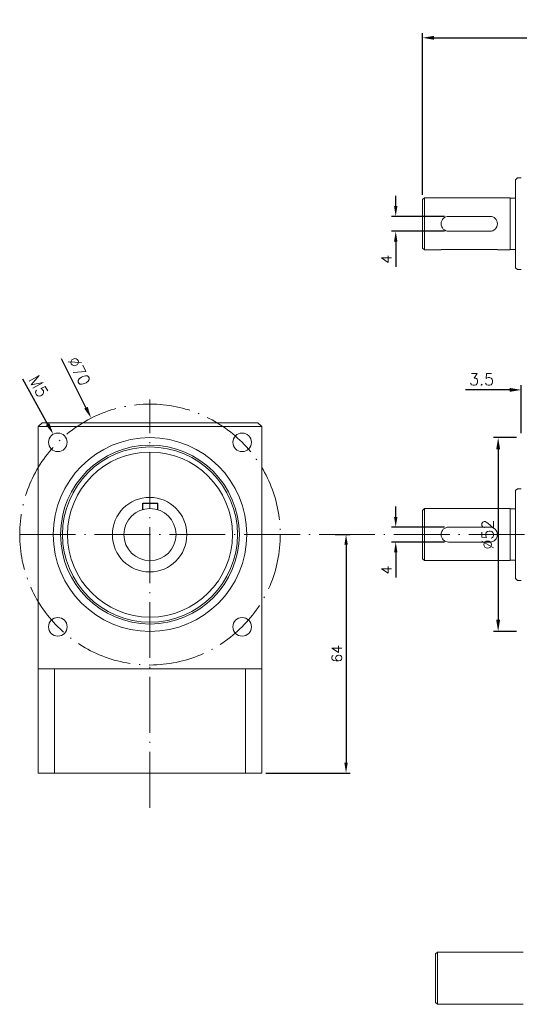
# Model space of a CAD drawing. Header units: inches. Extents: x 2108 to 2457, y 298 to 936.
# Tile 1 of 6: x 2114 to 2248, y 336 to 600. Entities that reach past the tile are written whole.
import ezdxf

# ---------------------------------------------------------------- set-up
doc = ezdxf.new("R2010")
doc.units = ezdxf.units.IN
doc.header["$MEASUREMENT"] = 0
doc.linetypes.add('CEN', pattern=[0.67, 0.5, -0.08, 0.01, -0.08])
doc.layers.add('CEN', color=1, linetype='CEN', lineweight=15)
doc.layers.add('HATCH', color=2, linetype='Continuous', lineweight=18)
doc.styles.get("Standard").update_dxf_attribs({"font": 'txt.shx', "bigfont": 'chineset.shx'})
doc.dimstyles.new('002', dxfattribs={"dimscale": 1.1, "dimtxt": 2.5, "dimasz": 2.5, "dimexe": 1, "dimexo": 1, "dimgap": 1, "dimtad": 1, "dimdsep": 46, "dimtxsty": 'Standard', "dimcen": 0.09, "dimadec": 1, "dimazin": 2, "dimtfac": 1, "dimtofl": 0, "dimtmove": 0, "dimatfit": 3, "dimfxl": 1, "dimtolj": 1, "dimtzin": 0, "dimarcsym": 0})
doc.dimstyles.new('RA60', dxfattribs={"dimscale": 1.25, "dimtxt": 2.5, "dimasz": 2.5, "dimexe": 1, "dimexo": 1, "dimgap": 1, "dimtad": 1, "dimdsep": 46, "dimtxsty": 'Standard', "dimcen": 0, "dimadec": 0, "dimazin": 2, "dimtfac": 1, "dimtofl": 0, "dimtmove": 0, "dimatfit": 3, "dimfxl": 1, "dimtolj": 1, "dimtzin": 0, "dimarcsym": 0})

# ---------------------------------------------------------------- blocks, each defined once
blk = doc.blocks.new('*D151')
at = {"layer": 'Defpoints', "color": 0, "transparency": 16777216}
for p in [(2133.49, 492.92), (2165.06, 430.44)]:
    blk.add_point(p, dxfattribs=at)
at = {"layer": 'HATCH', "color": 0, "lineweight": -2, "transparency": 16777216}
blk.add_line((2125.42, 508.88), (2132.08, 495.71), dxfattribs=at)
at = {"layer": 'HATCH', "color": 0, "transparency": 16777216}
blk.add_solid([(2132.54, 495.94), (2131.61, 495.47), (2133.49, 492.92)], dxfattribs=at)
at = {"layer": 'HATCH', "color": 0, "transparency": 16777216, "insert": (2130.26, 505.55), "char_height": 3.125, "attachment_point": 5, "rotation": 296.8087}
blk.add_mtext('\\A1;∅70', dxfattribs=at)
blk = doc.blocks.new('*D139')
at = {"layer": 'Defpoints', "color": 0, "transparency": 16777216}
for p in [(2123.31, 488.61), (2125.75, 484.25)]:
    blk.add_point(p, dxfattribs=at)
at = {"layer": 'HATCH', "color": 0, "lineweight": -2, "transparency": 16777216}
blk.add_line((2115.01, 503.47), (2121.78, 491.34), dxfattribs=at)
at = {"layer": 'HATCH', "color": 0, "transparency": 16777216}
blk.add_solid([(2122.24, 491.59), (2121.33, 491.08), (2123.31, 488.61)], dxfattribs=at)
at = {"layer": 'HATCH', "color": 0, "transparency": 16777216, "insert": (2119.34, 501.47), "char_height": 3.125, "attachment_point": 5, "rotation": 299.1914}
blk.add_mtext('\\A1;M5', dxfattribs=at)
blk = doc.blocks.new('*D140')
at = {"layer": 'Defpoints', "color": 0, "transparency": 16777216}
for p in [(2248.98, 500.5), (2252.48, 491.68), (2248.98, 487.68)]:
    blk.add_point(p, dxfattribs=at)
at = {"layer": 'HATCH', "color": 0, "lineweight": -2, "transparency": 16777216}
for p, q in [((2245.85, 500.5), (2233.98, 500.5)), ((2248.98, 488.93), (2248.98, 501.75)), ((2252.48, 492.93), (2252.48, 501.75)), ((2255.6, 500.5), (2258.73, 500.5))]:
    blk.add_line(p, q, dxfattribs=at)
at = {"layer": 'HATCH', "color": 0, "transparency": 16777216}
for points in [[(2245.85, 501.02), (2245.85, 499.97), (2248.98, 500.5)], [(2255.6, 501.02), (2255.6, 499.97), (2252.48, 500.5)]]:
    blk.add_solid(points, dxfattribs=at)
at = {"layer": 'HATCH', "color": 0, "transparency": 16777216, "insert": (2238.35, 503.31), "char_height": 3.125, "attachment_point": 5}
blk.add_mtext('\\A1;3.5', dxfattribs=at)
blk = doc.blocks.new('*D143')
at = {"layer": 'Defpoints', "color": 0, "transparency": 16777216}
for p in [(2248.98, 487.68), (2242.79, 435.68), (2248.98, 435.68)]:
    blk.add_point(p, dxfattribs=at)
at = {"layer": 'HATCH', "color": 0, "lineweight": -2, "transparency": 16777216}
for p, q in [((2247.73, 487.68), (2241.54, 487.68)), ((2242.79, 484.55), (2242.79, 438.8)), ((2247.73, 435.68), (2241.54, 435.68))]:
    blk.add_line(p, q, dxfattribs=at)
at = {"layer": 'HATCH', "color": 0, "transparency": 16777216}
for points in [[(2242.27, 484.55), (2243.31, 484.55), (2242.79, 487.68)], [(2242.27, 438.8), (2243.31, 438.8), (2242.79, 435.68)]]:
    blk.add_solid(points, dxfattribs=at)
at = {"layer": 'HATCH', "color": 0, "transparency": 16777216, "insert": (2239.98, 461.68), "char_height": 3.125, "attachment_point": 5, "rotation": 90}
blk.add_mtext('\\A1;%%c52', dxfattribs=at)
blk = doc.blocks.new('*D165')
at = {"layer": 'Defpoints', "color": 0, "transparency": 16777216}
for p in [(2229.48, 547.06), (2215.28, 543.06), (2229.48, 543.06)]:
    blk.add_point(p, dxfattribs=at)
at = {"layer": 'HATCH', "color": 0, "lineweight": -2, "transparency": 16777216}
for p, q in [((2215.28, 549.81), (2215.28, 552.56)), ((2228.38, 547.06), (2214.18, 547.06)), ((2228.38, 543.06), (2214.18, 543.06)), ((2215.28, 540.31), (2215.28, 533.53))]:
    blk.add_line(p, q, dxfattribs=at)
at = {"layer": 'HATCH', "color": 0, "transparency": 16777216}
for points in [[(2214.83, 549.81), (2215.74, 549.81), (2215.28, 547.06)], [(2214.83, 540.31), (2215.74, 540.31), (2215.28, 543.06)]]:
    blk.add_solid(points, dxfattribs=at)
at = {"layer": 'HATCH', "color": 0, "transparency": 16777216, "insert": (2212.81, 535.54), "char_height": 2.75, "attachment_point": 5, "rotation": 90}
blk.add_mtext('\\A1;4', dxfattribs=at)
blk = doc.blocks.new('*D166')
at = {"layer": 'Defpoints', "color": 0, "transparency": 16777216}
for p in [(2345.98, 594.97), (2222.48, 551.56), (2345.98, 551.56)]:
    blk.add_point(p, dxfattribs=at)
at = {"layer": 'HATCH', "color": 0, "lineweight": -2, "transparency": 16777216}
for p, q in [((2222.48, 552.81), (2222.48, 596.22)), ((2225.6, 594.97), (2342.85, 594.97)), ((2345.98, 552.81), (2345.98, 596.22))]:
    blk.add_line(p, q, dxfattribs=at)
at = {"layer": 'HATCH', "color": 0, "transparency": 16777216}
for points in [[(2225.6, 595.49), (2225.6, 594.45), (2222.48, 594.97)], [(2342.85, 595.49), (2342.85, 594.45), (2345.98, 594.97)]]:
    blk.add_solid(points, dxfattribs=at)
at = {"layer": 'HATCH', "color": 0, "transparency": 16777216, "insert": (2284.23, 597.78), "char_height": 3.125, "attachment_point": 5}
blk.add_mtext('\\A1;123.5', dxfattribs=at)
blk = doc.blocks.new('*D167')
at = {"layer": 'Defpoints', "color": 0, "transparency": 16777216}
for p in [(2229.48, 463.68), (2215.28, 459.68), (2229.48, 459.68)]:
    blk.add_point(p, dxfattribs=at)
at = {"layer": 'HATCH', "color": 0, "lineweight": -2, "transparency": 16777216}
for p, q in [((2215.28, 466.43), (2215.28, 469.18)), ((2228.38, 463.68), (2214.18, 463.68)), ((2228.38, 459.68), (2214.18, 459.68)), ((2215.28, 456.93), (2215.28, 450.15))]:
    blk.add_line(p, q, dxfattribs=at)
at = {"layer": 'HATCH', "color": 0, "transparency": 16777216}
for points in [[(2214.83, 466.43), (2215.74, 466.43), (2215.28, 463.68)], [(2214.83, 456.93), (2215.74, 456.93), (2215.28, 459.68)]]:
    blk.add_solid(points, dxfattribs=at)
at = {"layer": 'HATCH', "color": 0, "transparency": 16777216, "insert": (2212.81, 452.16), "char_height": 2.75, "attachment_point": 5, "rotation": 90}
blk.add_mtext('\\A1;4', dxfattribs=at)
blk = doc.blocks.new('*D200')
at = {"color": 0, "lineweight": -2, "ltscale": 20, "transparency": 16777216}
for p, q in [((2199.05, 461.68), (2203.04, 461.68)), ((2201.94, 458.93), (2201.94, 400.43)), ((2180.37, 397.68), (2203.04, 397.68))]:
    blk.add_line(p, q, dxfattribs=at)
at = {"color": 0, "ltscale": 20, "transparency": 16777216}
for points in [[(2201.48, 458.93), (2202.4, 458.93), (2201.94, 461.68)], [(2201.48, 400.43), (2202.4, 400.43), (2201.94, 397.68)]]:
    blk.add_solid(points, dxfattribs=at)
at = {"layer": 'Defpoints', "color": 0, "ltscale": 20, "transparency": 16777216}
for p in [(2197.95, 461.68), (2179.27, 397.68), (2201.94, 397.68)]:
    blk.add_point(p, dxfattribs=at)
at = {"color": 0, "ltscale": 20, "transparency": 16777216, "insert": (2199.47, 429.68), "char_height": 2.75, "attachment_point": 5, "rotation": 90}
blk.add_mtext('\\A1;64', dxfattribs=at)

msp = doc.modelspace()

# ---------------------------------------------------------------- linework, layer by layer
at = {"color": 7, "linetype": 'Continuous', "lineweight": 15}
for p, q in [((2247.977, 557.359), (2247.477, 556.859)), ((2247.477, 556.859), (2247.477, 533.259)), ((2248.977, 557.359), (2247.977, 557.359)), ((2222.477, 551.559), (2222.977, 552.059)), ((2222.477, 551.559), (2222.477, 538.559)), ((2222.977, 552.059), (2245.977, 552.059)), ((2222.977, 552.059), (2222.977, 538.059)), ((2245.977, 552.059), (2245.977, 538.059)), ((2245.977, 551.959), (2247.477, 551.959)), ((2240.577, 547.059), (2229.477, 547.059)), ((2240.577, 543.059), (2229.477, 543.059)), ((2222.977, 538.059), (2222.477, 538.559)), ((2227.477, 538.059), (2222.977, 538.059)), ((2227.477, 538.124), (2227.477, 538.059)), ((2242.577, 538.124), (2227.477, 538.124)), ((2242.577, 538.124), (2242.577, 538.059)), ((2245.977, 538.059), (2242.577, 538.059)), ((2247.477, 538.159), (2245.977, 538.159)), ((2247.477, 533.259), (2247.977, 532.759)), ((2247.977, 532.759), (2248.977, 532.759)), ((2120.274, 491.679), (2119.274, 490.679)), ((2120.274, 491.679), (2178.274, 491.679)), ((2179.274, 490.679), (2178.274, 491.679)), ((2179.274, 490.679), (2119.274, 490.679)), ((2119.274, 425.679), (2119.274, 490.679)), ((2179.274, 490.679), (2179.274, 425.679)), ((2247.977, 473.979), (2247.477, 473.479)), ((2247.477, 473.479), (2247.477, 449.879)), ((2248.977, 473.979), (2247.977, 473.979)), ((2222.477, 468.179), (2222.977, 468.679)), ((2222.477, 468.179), (2222.477, 455.179)), ((2222.977, 468.679), (2245.977, 468.679)), ((2222.977, 468.679), (2222.977, 454.679)), ((2245.977, 468.679), (2245.977, 454.679)), ((2245.977, 468.579), (2247.477, 468.579)), ((2240.577, 463.679), (2229.477, 463.679)), ((2240.577, 459.679), (2229.477, 459.679)), ((2222.977, 454.679), (2222.477, 455.179)), ((2227.477, 454.679), (2222.977, 454.679)), ((2227.477, 454.744), (2227.477, 454.679)), ((2242.577, 454.744), (2227.477, 454.744)), ((2242.577, 454.744), (2242.577, 454.679)), ((2245.977, 454.679), (2242.577, 454.679)), ((2247.477, 454.779), (2245.977, 454.779)), ((2247.477, 449.879), (2247.977, 449.379)), ((2247.977, 449.379), (2248.977, 449.379)), ((2119.274, 425.679), (2119.274, 397.679)), ((2179.274, 425.679), (2119.274, 425.679)), ((2123.657, 425.679), (2123.657, 397.679)), ((2174.892, 425.679), (2123.657, 425.679)), ((2174.892, 425.679), (2174.892, 397.679)), ((2179.274, 425.679), (2179.274, 397.679)), ((2119.274, 397.679), (2123.657, 397.679)), ((2123.657, 397.679), (2174.892, 397.679)), ((2174.892, 397.679), (2179.274, 397.679)), ((2225.977, 349.135), (2226.477, 349.635)), ((2225.977, 349.135), (2225.977, 336.135)), ((2226.477, 349.635), (2249.477, 349.635)), ((2226.477, 349.635), (2226.477, 335.635)), ((2226.477, 335.635), (2225.977, 336.135)), ((2230.977, 335.635), (2226.477, 335.635)), ((2230.977, 335.7), (2230.977, 335.635)), ((2246.077, 335.7), (2230.977, 335.7)), ((2246.077, 335.7), (2246.077, 335.635)), ((2249.477, 335.635), (2246.077, 335.635))]:
    msp.add_line(p, q, dxfattribs=at)
at = {"ltscale": 20}
for p, q in [((2147.373, 468.288), (2147.373, 470.08)), ((2147.373, 470.08), (2151.373, 470.08)), ((2151.373, 468.288), (2151.373, 470.08))]:
    msp.add_line(p, q, dxfattribs=at)
at = {"color": 7, "linetype": 'Continuous', "lineweight": 15}
for centre, radius in [((2124.526, 486.428), 2.5), ((2174.023, 486.428), 2.5), ((2149.274, 461.679), 26), ((2149.274, 461.679), 24), ((2149.274, 461.679), 23.5), ((2149.274, 461.679), 22.145), ((2149.172, 461.651), 10), ((2149.274, 461.679), 7), ((2124.526, 436.93), 2.5), ((2174.023, 436.93), 2.5)]:
    msp.add_circle(centre, radius, dxfattribs=at)
for centre, start, end in [((2229.477, 545.059), 90, 270), ((2240.577, 545.059), 270, 90), ((2229.477, 461.679), 90, 270), ((2240.577, 461.679), 270, 90)]:
    msp.add_arc(centre, 2, start, end, dxfattribs=at)
at = {"layer": 'CEN', "color": 1, "linetype": 'CEN', "ltscale": 30}
for p, q in [((2149.274, 388.363), (2149.274, 497.959)), ((2114.274, 461.679), (2440.204, 461.679))]:
    msp.add_line(p, q, dxfattribs=at)
msp.add_circle((2149.274, 461.679), 35, dxfattribs=at)

# ---------------------------------------------------------------- dimensions: what is measured, and where the dimension line sits
at = {"ltscale": 20}
dim = msp.add_linear_dim(base=(2201.941, 397.679), p1=(2197.951, 461.679), p2=(2179.274, 397.679), angle=90, dimstyle='002', dxfattribs=at)
dim.commit()
dim.dimension.update_dxf_attribs({"geometry": '*D200', "text_midpoint": (2199.466, 429.679)})
at = {"layer": 'HATCH'}
for base, p1, p2, picture, middle in [((2345.977, 594.967), (2222.477, 551.559), (2345.977, 551.559), '*D166', (2284.227, 597.78)), ((2248.977, 500.496), (2252.477, 491.679), (2248.977, 487.679), '*D140', (2238.352, 503.308))]:
    dim = msp.add_linear_dim(base=base, p1=p1, p2=p2, dimstyle='RA60', dxfattribs=at)
    dim.commit()
    dim.dimension.update_dxf_attribs({"geometry": picture, "text_midpoint": middle})
for base, p1, p2, picture, middle in [((2215.284, 543.059), (2229.477, 547.059), (2229.477, 543.059), '*D165', (2212.809, 535.542)), ((2215.284, 459.679), (2229.477, 463.679), (2229.477, 459.679), '*D167', (2212.809, 452.162))]:
    dim = msp.add_linear_dim(base=base, p1=p1, p2=p2, angle=90, dimstyle='002', dxfattribs=at)
    dim.commit()
    dim.dimension.update_dxf_attribs({"geometry": picture, "text_midpoint": middle})
dim = msp.add_diameter_dim_2p(p1=(2165.06, 430.441), p2=(2133.489, 492.917), dimstyle='RA60', dxfattribs=at)
dim.commit()
dim.dimension.update_dxf_attribs({"geometry": '*D151', "text_midpoint": (2127.748, 504.278), "dimtype": 163})
dim = msp.add_diameter_dim_2p(p1=(2125.745, 484.245), p2=(2123.306, 488.61), text='M5', dimstyle='RA60', dxfattribs=at)
dim.commit()
dim.dimension.update_dxf_attribs({"geometry": '*D139', "text_midpoint": (2116.886, 500.103), "dimtype": 163})
dim = msp.add_linear_dim(base=(2242.789, 435.679), p1=(2248.977, 487.679), p2=(2248.977, 435.679), angle=90, text='%%c<>', dimstyle='RA60', dxfattribs=at)
dim.commit()
dim.dimension.update_dxf_attribs({"geometry": '*D143', "text_midpoint": (2239.977, 461.679)})

doc.saveas('drawing.dxf')
